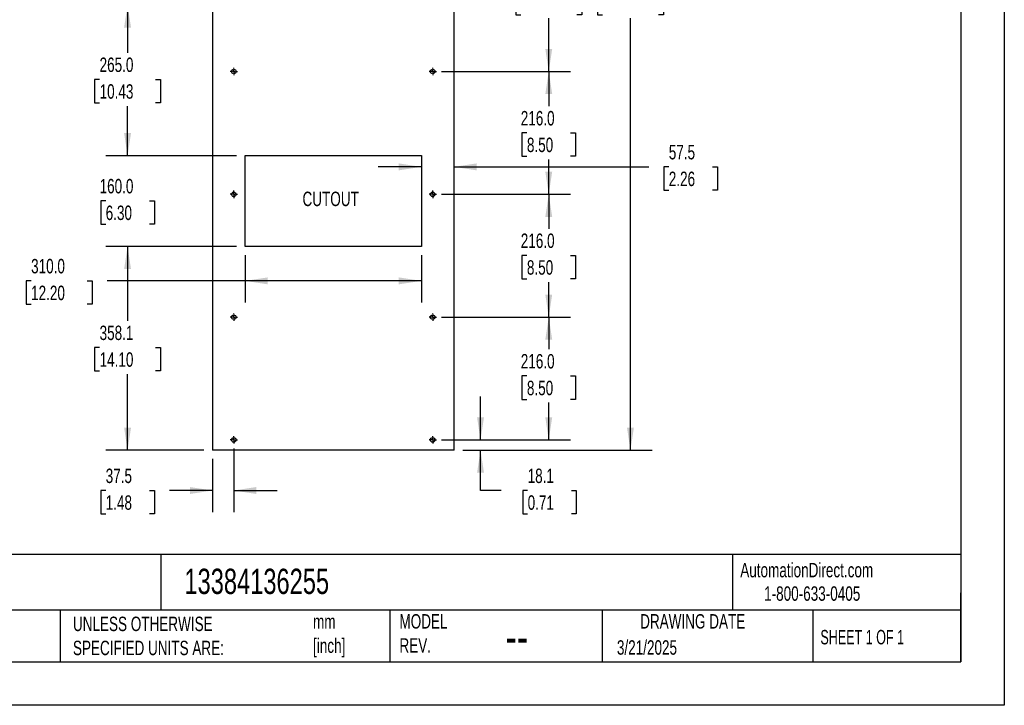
# Model space of a CAD drawing. Header units: millimetres. Extents: x 0 to 3353, y 0 to 2591.
# Tile 15 of 32: x 1621 to 3353, y 0 to 1206. Entities that reach past the tile are written whole.
import ezdxf

# ---------------------------------------------------------------- set-up
doc = ezdxf.new("R2010")
doc.units = ezdxf.units.MM
doc.header["$LTSCALE"] = 12
doc.layers.add('DIMENSIONS', color=140, linetype='Continuous', lineweight=25)
doc.layers.add('TEXT', color=140, linetype='Continuous', lineweight=25)
doc.styles.add('SLDTEXTSTYLE0', font='TXT', dxfattribs={"width": 0.7})
doc.styles.add('SLDTEXTSTYLE1', font='TXT', dxfattribs={"width": 0.65})
doc.dimstyles.new('SLDDIMSTYLE0', dxfattribs={"dimtxt": 25.896094, "dimasz": 39.624, "dimexe": 0, "dimexo": 0.0625, "dimgap": 6.474023, "dimtad": 0, "dimtih": 1, "dimtoh": 1, "dimdec": 1, "dimrnd": 1e-09, "dimzin": 12, "dimdsep": 46, "dimtxsty": 'SLDTEXTSTYLE0', "dimsah": 1, "dimcen": 0.09, "dimadec": 0, "dimazin": 3, "dimtfac": 1, "dimtdec": 1, "dimtmove": 0, "dimatfit": 0, "dimfxl": 0, "dimfrac": 2, "dimtolj": 1, "dimtzin": 12, "dimarcsym": 0})
doc.dimstyles.new('SLDDIMSTYLE1', dxfattribs={"dimtxt": 25.896094, "dimasz": 39.624, "dimexe": 0, "dimexo": 0.0625, "dimgap": 6.474023, "dimtad": 0, "dimtih": 1, "dimtoh": 1, "dimdec": 1, "dimrnd": 1e-09, "dimzin": 4, "dimdsep": 46, "dimtxsty": 'SLDTEXTSTYLE0', "dimsah": 1, "dimcen": 0.09, "dimadec": 0, "dimazin": 1, "dimtfac": 1, "dimtdec": 1, "dimtofl": 0, "dimtmove": 0, "dimatfit": 3, "dimfxl": 0, "dimfrac": 2, "dimtolj": 1, "dimtzin": 12, "dimarcsym": 0})
doc.dimstyles.new('SLDDIMSTYLE2', dxfattribs={"dimtxt": 25.896094, "dimasz": 39.624, "dimexe": 0, "dimexo": 0.0625, "dimgap": 6.474023, "dimtad": 0, "dimtih": 1, "dimtoh": 1, "dimdec": 1, "dimrnd": 1e-09, "dimzin": 12, "dimdsep": 46, "dimtxsty": 'SLDTEXTSTYLE0', "dimsah": 1, "dimcen": 0.09, "dimadec": 0, "dimazin": 3, "dimtfac": 1, "dimtdec": 1, "dimtofl": 0, "dimtmove": 0, "dimatfit": 3, "dimfxl": 0, "dimfrac": 2, "dimtolj": 1, "dimtzin": 12, "dimarcsym": 0})
doc.dimstyles.new('SLDDIMSTYLE3', dxfattribs={"dimtxt": 25.896094, "dimasz": 39.624, "dimexe": 0, "dimexo": 0.0625, "dimgap": 6.474023, "dimtad": 0, "dimtih": 1, "dimtoh": 1, "dimdec": 1, "dimrnd": 1e-09, "dimzin": 4, "dimdsep": 46, "dimtxsty": 'SLDTEXTSTYLE0', "dimsah": 1, "dimcen": 0.09, "dimadec": 0, "dimazin": 1, "dimtfac": 1, "dimtdec": 1, "dimtmove": 0, "dimatfit": 0, "dimfxl": 0, "dimfrac": 2, "dimtolj": 1, "dimtzin": 12, "dimarcsym": 0})

# ---------------------------------------------------------------- blocks, each defined once
blk = doc.blocks.new('SW_CENTERMARKSYMBOL_8')
at = {"color": 7}
for p, q in [((-60, 0), (-78, 0)), ((0, 0), (-30, 0)), ((0, 60), (0, 78)), ((0, 0), (0, 30)), ((0, 0), (0, -30)), ((0, 0), (30, 0)), ((60, 0), (78, 0)), ((0, -60), (0, -78))]:
    blk.add_line(p, q, dxfattribs=at)
blk = doc.blocks.new('SW_CENTERMARKSYMBOL_7')
at = {"color": 7}
for p, q in [((-60, 0), (-78, 0)), ((0, 0), (-30, 0)), ((0, 60), (0, 78)), ((0, 0), (0, 30)), ((0, 0), (0, -30)), ((0, 0), (30, 0)), ((60, 0), (78, 0)), ((0, -60), (0, -78))]:
    blk.add_line(p, q, dxfattribs=at)
blk = doc.blocks.new('SW_CENTERMARKSYMBOL_14')
at = {"color": 7}
for p, q in [((-60, 0), (-78, 0)), ((0, 0), (-30, 0)), ((0, 60), (0, 78)), ((0, 0), (0, 30)), ((0, 0), (0, -30)), ((0, 0), (30, 0)), ((60, 0), (78, 0)), ((0, -60), (0, -78))]:
    blk.add_line(p, q, dxfattribs=at)
blk = doc.blocks.new('SW_CENTERMARKSYMBOL_9')
at = {"color": 7}
for p, q in [((-60, 0), (-78, 0)), ((0, 0), (-30, 0)), ((0, 60), (0, 78)), ((0, 0), (0, 30)), ((0, 0), (0, -30)), ((0, 0), (30, 0)), ((60, 0), (78, 0)), ((0, -60), (0, -78))]:
    blk.add_line(p, q, dxfattribs=at)
blk = doc.blocks.new('SW_CENTERMARKSYMBOL_12')
at = {"color": 7}
for p, q in [((-60, 0), (-78, 0)), ((0, 0), (-30, 0)), ((0, 60), (0, 78)), ((0, 0), (0, 30)), ((0, 0), (0, -30)), ((0, 0), (30, 0)), ((60, 0), (78, 0)), ((0, -60), (0, -78))]:
    blk.add_line(p, q, dxfattribs=at)
blk = doc.blocks.new('SW_CENTERMARKSYMBOL_10')
at = {"color": 7}
for p, q in [((-60, 0), (-78, 0)), ((0, 0), (-30, 0)), ((0, 60), (0, 78)), ((0, 0), (0, 30)), ((0, 0), (0, -30)), ((0, 0), (30, 0)), ((60, 0), (78, 0)), ((0, -60), (0, -78))]:
    blk.add_line(p, q, dxfattribs=at)
blk = doc.blocks.new('SW_CENTERMARKSYMBOL_11')
at = {"color": 7}
for p, q in [((-60, 0), (-78, 0)), ((0, 0), (-30, 0)), ((0, 60), (0, 78)), ((0, 0), (0, 30)), ((0, 0), (0, -30)), ((0, 0), (30, 0)), ((60, 0), (78, 0)), ((0, -60), (0, -78))]:
    blk.add_line(p, q, dxfattribs=at)
blk = doc.blocks.new('SW_CENTERMARKSYMBOL_13')
at = {"color": 7}
for p, q in [((-60, 0), (-78, 0)), ((0, 0), (-30, 0)), ((0, 60), (0, 78)), ((0, 0), (0, 30)), ((0, 0), (0, -30)), ((0, 0), (30, 0)), ((60, 0), (78, 0)), ((0, -60), (0, -78))]:
    blk.add_line(p, q, dxfattribs=at)
blk = doc.blocks.new('_D')
at = {"layer": 'DIMENSIONS'}
for p, q in [((2431.4, 466.7), (2431.4, 542.9)), ((2362.6, 466.7), (2469.5, 466.7)), ((2400.1, 448.6), (2469.5, 448.6)), ((2431.4, 377.8), (2431.4, 448.6)), ((2467.6, 377.8), (2431.4, 377.8)), ((2514.3, 377.8), (2505.6, 377.8)), ((2505.6, 377.8), (2505.6, 336.6)), ((2591.2, 377.8), (2599.9, 377.8)), ((2599.9, 377.8), (2599.9, 336.6)), ((2505.6, 336.6), (2514.3, 336.6)), ((2599.9, 336.6), (2591.2, 336.6))]:
    blk.add_line(p, q, dxfattribs=at)
for points in [[(2431.4, 466.7), (2437.5, 506.4), (2425.3, 506.4)], [(2431.4, 448.6), (2425.3, 409), (2437.5, 409)]]:
    blk.add_solid(points, dxfattribs=at)
at = {"layer": 'DIMENSIONS', "char_height": 25.4, "attachment_point": 1, "style": 'SLDTEXTSTYLE0'}
for s, insert in [('18.1', (2514.3, 416.3)), ('0.71', (2514.3, 369.3))]:
    blk.add_mtext(s, dxfattribs=dict(at, insert=insert))
blk = doc.blocks.new('_D_1')
at = {"layer": 'DIMENSIONS'}
for p, q in [((2362.6, 682.7), (2589.5, 682.7)), ((2551.4, 682.7), (2551.4, 626.2)), ((2513, 579.3), (2504.3, 579.3)), ((2504.3, 579.3), (2504.3, 538.1)), ((2589.9, 579.3), (2598.6, 579.3)), ((2598.6, 579.3), (2598.6, 538.1)), ((2504.3, 538.1), (2513, 538.1)), ((2598.6, 538.1), (2589.9, 538.1)), ((2551.4, 466.7), (2551.4, 532.3)), ((2362.6, 466.7), (2589.5, 466.7))]:
    blk.add_line(p, q, dxfattribs=at)
for points in [[(2551.4, 682.7), (2545.4, 643.1), (2557.5, 643.1)], [(2551.4, 466.7), (2557.5, 506.4), (2545.4, 506.4)]]:
    blk.add_solid(points, dxfattribs=at)
at = {"layer": 'DIMENSIONS', "char_height": 25.4, "attachment_point": 1, "style": 'SLDTEXTSTYLE0'}
for s, insert in [('216.0', (2502.2, 617.8)), ('8.50', (2513, 570.8))]:
    blk.add_mtext(s, dxfattribs=dict(at, insert=insert))
blk = doc.blocks.new('_D_2')
at = {"layer": 'DIMENSIONS'}
for p, q in [((2362.6, 898.7), (2589.5, 898.7)), ((2551.4, 898.7), (2551.4, 838.2)), ((2513, 791.3), (2504.3, 791.3)), ((2504.3, 791.3), (2504.3, 750.1)), ((2589.9, 791.3), (2598.6, 791.3)), ((2598.6, 791.3), (2598.6, 750.1)), ((2504.3, 750.1), (2513, 750.1)), ((2598.6, 750.1), (2589.9, 750.1)), ((2551.4, 682.7), (2551.4, 744.3)), ((2362.6, 682.7), (2589.5, 682.7))]:
    blk.add_line(p, q, dxfattribs=at)
for points in [[(2551.4, 898.7), (2545.4, 859.1), (2557.5, 859.1)], [(2551.4, 682.7), (2557.5, 722.4), (2545.4, 722.4)]]:
    blk.add_solid(points, dxfattribs=at)
at = {"layer": 'DIMENSIONS', "char_height": 25.4, "attachment_point": 1, "style": 'SLDTEXTSTYLE0'}
for s, insert in [('216.0', (2502.2, 829.8)), ('8.50', (2513, 782.8))]:
    blk.add_mtext(s, dxfattribs=dict(at, insert=insert))
blk = doc.blocks.new('_D_3')
at = {"layer": 'DIMENSIONS'}
for p, q in [((2362.6, 1114.7), (2589.5, 1114.7)), ((2551.4, 1114.7), (2551.4, 1053.8)), ((2513, 1006.8), (2504.3, 1006.8)), ((2504.3, 1006.8), (2504.3, 965.6)), ((2589.9, 1006.8), (2598.6, 1006.8)), ((2598.6, 1006.8), (2598.6, 965.6)), ((2504.3, 965.6), (2513, 965.6)), ((2551.4, 898.7), (2551.4, 959.8)), ((2598.6, 965.6), (2589.9, 965.6)), ((2362.6, 898.7), (2589.5, 898.7))]:
    blk.add_line(p, q, dxfattribs=at)
for points in [[(2551.4, 1114.7), (2545.4, 1075.1), (2557.5, 1075.1)], [(2551.4, 898.7), (2557.5, 938.4), (2545.4, 938.4)]]:
    blk.add_solid(points, dxfattribs=at)
at = {"layer": 'DIMENSIONS', "char_height": 25.4, "attachment_point": 1, "style": 'SLDTEXTSTYLE0'}
for s, insert in [('216.0', (2502.2, 1045.3)), ('8.50', (2513, 998.4))]:
    blk.add_mtext(s, dxfattribs=dict(at, insert=insert))
blk = doc.blocks.new('_D_4')
at = {"layer": 'DIMENSIONS'}
for p, q in [((2362.6, 1394.7), (2589.5, 1394.7)), ((2551.4, 1394.7), (2551.4, 1302.2)), ((2502.2, 1255.2), (2493.5, 1255.2)), ((2493.5, 1255.2), (2493.5, 1214.1)), ((2600.7, 1255.2), (2609.4, 1255.2)), ((2609.4, 1255.2), (2609.4, 1214.1)), ((2493.5, 1214.1), (2502.2, 1214.1)), ((2609.4, 1214.1), (2600.7, 1214.1)), ((2551.4, 1114.7), (2551.4, 1208.3)), ((2362.6, 1114.7), (2589.5, 1114.7))]:
    blk.add_line(p, q, dxfattribs=at)
for points in [[(2551.4, 1394.7), (2545.4, 1355.1), (2557.5, 1355.1)], [(2551.4, 1114.7), (2557.5, 1154.4), (2545.4, 1154.4)]]:
    blk.add_solid(points, dxfattribs=at)
at = {"layer": 'DIMENSIONS', "char_height": 25.4, "attachment_point": 1, "style": 'SLDTEXTSTYLE0'}
for s, insert in [('280.0', (2502.2, 1293.8)), ('11.02', (2502.2, 1246.8))]:
    blk.add_mtext(s, dxfattribs=dict(at, insert=insert))
blk = doc.blocks.new('_D_10')
at = {"layer": 'DIMENSIONS'}
for p, q in [((2400.1, 1888.6), (2733.2, 1888.6)), ((2695.1, 1888.6), (2695.1, 1302.2)), ((2645.9, 1255.2), (2637.2, 1255.2)), ((2637.2, 1255.2), (2637.2, 1214.1)), ((2744.4, 1255.2), (2753.1, 1255.2)), ((2753.1, 1255.2), (2753.1, 1214.1)), ((2637.2, 1214.1), (2645.9, 1214.1)), ((2753.1, 1214.1), (2744.4, 1214.1)), ((2695.1, 448.6), (2695.1, 1208.3)), ((2400.1, 448.6), (2733.2, 448.6))]:
    blk.add_line(p, q, dxfattribs=at)
for points in [[(2695.1, 1888.6), (2689.1, 1849), (2701.2, 1849)], [(2695.1, 448.6), (2701.2, 488.3), (2689.1, 488.3)]]:
    blk.add_solid(points, dxfattribs=at)
at = {"layer": 'DIMENSIONS', "char_height": 25.4, "attachment_point": 1, "style": 'SLDTEXTSTYLE0'}
for s, insert in [('1440.0', (2635.1, 1293.8)), ('56.69', (2645.9, 1246.8))]:
    blk.add_mtext(s, dxfattribs=dict(at, insert=insert))
blk = doc.blocks.new('_D_11')
at = {"layer": 'DIMENSIONS'}
for p, q in [((2327.3, 947), (2251.1, 947)), ((2384.8, 947), (2727.5, 947)), ((2762.6, 947), (2753.9, 947)), ((2753.9, 947), (2753.9, 905.9)), ((2839.6, 947), (2848.3, 947)), ((2848.3, 947), (2848.3, 905.9)), ((2753.9, 905.9), (2762.6, 905.9)), ((2848.3, 905.9), (2839.6, 905.9))]:
    blk.add_line(p, q, dxfattribs=at)
for points in [[(2327.3, 947), (2287.7, 953.1), (2287.7, 940.9)], [(2384.8, 947), (2424.4, 940.9), (2424.4, 953.1)]]:
    blk.add_solid(points, dxfattribs=at)
at = {"layer": 'DIMENSIONS', "char_height": 25.4, "attachment_point": 1, "style": 'SLDTEXTSTYLE0'}
for s, insert in [('57.5', (2762.6, 985.6)), ('2.26', (2762.6, 938.6))]:
    blk.add_mtext(s, dxfattribs=dict(at, insert=insert))
blk = doc.blocks.new('_D_12')
at = {"layer": 'DIMENSIONS'}
for p, q in [((1997.3, 451.5), (1997.3, 339.7)), ((1959.8, 433.4), (1959.8, 339.7)), ((1772, 377.8), (1763.3, 377.8)), ((1763.3, 377.8), (1763.3, 336.6)), ((1849, 377.8), (1857.7, 377.8)), ((1857.7, 377.8), (1857.7, 336.6)), ((1959.8, 377.8), (1884.1, 377.8)), ((1997.3, 377.8), (2073.5, 377.8)), ((1763.3, 336.6), (1772, 336.6)), ((1857.7, 336.6), (1849, 336.6))]:
    blk.add_line(p, q, dxfattribs=at)
for points in [[(1959.8, 377.8), (1920.2, 383.9), (1920.2, 371.7)], [(1997.3, 377.8), (2036.9, 371.7), (2036.9, 383.9)]]:
    blk.add_solid(points, dxfattribs=at)
at = {"layer": 'DIMENSIONS', "char_height": 25.4, "attachment_point": 1, "style": 'SLDTEXTSTYLE0'}
for s, insert in [('37.5', (1772, 416.3)), ('1.48', (1772, 369.3))]:
    blk.add_mtext(s, dxfattribs=dict(at, insert=insert))
blk = doc.blocks.new('_D_13')
at = {"layer": 'DIMENSIONS'}
for p, q in [((2002.1, 806.7), (1772.4, 806.7)), ((1810.5, 806.7), (1810.5, 676.2)), ((1761.3, 629.2), (1752.6, 629.2)), ((1752.6, 629.2), (1752.6, 588.1)), ((1859.7, 629.2), (1868.4, 629.2)), ((1868.4, 629.2), (1868.4, 588.1)), ((1752.6, 588.1), (1761.3, 588.1)), ((1810.5, 448.6), (1810.5, 582.3)), ((1868.4, 588.1), (1859.7, 588.1)), ((1944.6, 448.6), (1772.4, 448.6))]:
    blk.add_line(p, q, dxfattribs=at)
for points in [[(1810.5, 806.7), (1804.4, 767.1), (1816.6, 767.1)], [(1810.5, 448.6), (1816.6, 488.3), (1804.4, 488.3)]]:
    blk.add_solid(points, dxfattribs=at)
at = {"layer": 'DIMENSIONS', "char_height": 25.4, "attachment_point": 1, "style": 'SLDTEXTSTYLE0'}
for s, insert in [('358.1', (1761.3, 667.8)), ('14.10', (1761.3, 620.8))]:
    blk.add_mtext(s, dxfattribs=dict(at, insert=insert))
blk = doc.blocks.new('_D_14')
at = {"layer": 'DIMENSIONS'}
for p, q in [((1810.5, 966.7), (1810.5, 1042.9)), ((2002.1, 966.7), (1772.4, 966.7)), ((1772, 887.3), (1763.3, 887.3)), ((1763.3, 887.3), (1763.3, 846.1)), ((1849, 887.3), (1857.7, 887.3)), ((1857.7, 887.3), (1857.7, 846.1)), ((1763.3, 846.1), (1772, 846.1)), ((1857.7, 846.1), (1849, 846.1)), ((2002.1, 806.7), (1772.4, 806.7)), ((1810.5, 806.7), (1810.5, 730.5))]:
    blk.add_line(p, q, dxfattribs=at)
for points in [[(1810.5, 966.7), (1816.6, 1006.4), (1804.4, 1006.4)], [(1810.5, 806.7), (1804.4, 767.1), (1816.6, 767.1)]]:
    blk.add_solid(points, dxfattribs=at)
at = {"layer": 'DIMENSIONS', "char_height": 25.4, "attachment_point": 1, "style": 'SLDTEXTSTYLE0'}
for s, insert in [('160.0', (1761.3, 925.8)), ('6.30', (1772, 878.9))]:
    blk.add_mtext(s, dxfattribs=dict(at, insert=insert))
blk = doc.blocks.new('_D_15')
at = {"layer": 'DIMENSIONS'}
for p, q in [((1994.6, 1231.7), (1772.4, 1231.7)), ((1810.5, 1231.7), (1810.5, 1147.7)), ((1761.3, 1100.7), (1752.6, 1100.7)), ((1752.6, 1100.7), (1752.6, 1059.6)), ((1859.7, 1100.7), (1868.4, 1100.7)), ((1868.4, 1100.7), (1868.4, 1059.6)), ((1752.6, 1059.6), (1761.3, 1059.6)), ((1868.4, 1059.6), (1859.7, 1059.6)), ((1810.5, 966.7), (1810.5, 1053.8)), ((2002.1, 966.7), (1772.4, 966.7))]:
    blk.add_line(p, q, dxfattribs=at)
for points in [[(1810.5, 1231.7), (1804.4, 1192.1), (1816.6, 1192.1)], [(1810.5, 966.7), (1816.6, 1006.4), (1804.4, 1006.4)]]:
    blk.add_solid(points, dxfattribs=at)
at = {"layer": 'DIMENSIONS', "char_height": 25.4, "attachment_point": 1, "style": 'SLDTEXTSTYLE0'}
for s, insert in [('265.0', (1761.3, 1139.3)), ('10.43', (1761.3, 1092.3))]:
    blk.add_mtext(s, dxfattribs=dict(at, insert=insert))
blk = doc.blocks.new('_D_18')
at = {"layer": 'DIMENSIONS'}
for p, q in [((2017.3, 791.5), (2017.3, 708.4)), ((2327.3, 791.5), (2327.3, 708.4)), ((1640.8, 746.5), (1632.2, 746.5)), ((1632.2, 746.5), (1632.2, 705.4)), ((1739.3, 746.5), (1748, 746.5)), ((1748, 746.5), (1748, 705.4)), ((2017.3, 746.5), (1774.4, 746.5)), ((2327.3, 746.5), (2017.3, 746.5)), ((1632.2, 705.4), (1640.8, 705.4)), ((1748, 705.4), (1739.3, 705.4))]:
    blk.add_line(p, q, dxfattribs=at)
for points in [[(2017.3, 746.5), (2056.9, 740.4), (2056.9, 752.6)], [(2327.3, 746.5), (2287.7, 752.6), (2287.7, 740.4)]]:
    blk.add_solid(points, dxfattribs=at)
at = {"layer": 'DIMENSIONS', "char_height": 25.4, "attachment_point": 1, "style": 'SLDTEXTSTYLE0'}
for s, insert in [('310.0', (1640.8, 785.1)), ('12.20', (1640.8, 738.1))]:
    blk.add_mtext(s, dxfattribs=dict(at, insert=insert))

msp = doc.modelspace()

# ---------------------------------------------------------------- linework, layer by layer
at = {"color": 7, "linetype": 'Continuous'}
for p, q in [((3352.83, 2590.83), (3352.83, 0.03)), ((3352.83, 0.03), (0.03, 0.03))]:
    msp.add_line(p, q, dxfattribs=at)
at = {"color": 7, "linetype": 'Continuous', "lineweight": 25}
for p, q in [((1959.82, 1888.63), (1959.82, 448.63)), ((2384.82, 448.63), (2384.82, 1888.63)), ((2017.32, 966.74), (2327.32, 966.74)), ((2017.32, 806.74), (2017.32, 966.74)), ((2327.32, 966.74), (2327.32, 806.74)), ((2327.32, 806.74), (2017.32, 806.74)), ((2384.82, 448.63), (1959.82, 448.63))]:
    msp.add_line(p, q, dxfattribs=at)
for centre in [(1997.32, 1114.74), (2347.32, 1114.74), (1997.32, 898.74), (2347.32, 898.74), (1997.32, 682.74), (2347.32, 682.74), (1997.32, 466.74), (2347.32, 466.74)]:
    msp.add_circle(centre, 4, dxfattribs=at)
at = {"layer": 'TEXT'}
for p, q in [((3276.6, 2514.6), (3276.6, 76.2)), ((3276.6, 265.51), (76.2, 265.51)), ((1869.11, 265.51), (1869.11, 167.64)), ((2874.9, 265.51), (2874.9, 167.64)), ((3276.6, 76.2), (3276.6, 198.12)), ((3276.6, 167.64), (76.2, 167.64)), ((1691.97, 167.64), (1691.97, 76.2)), ((2271.61, 167.64), (2271.61, 76.2)), ((2645.59, 167.64), (2645.59, 76.2)), ((3016.18, 167.64), (3016.18, 76.2)), ((76.2, 76.2), (3276.6, 76.2))]:
    msp.add_line(p, q, dxfattribs=at)

# ---------------------------------------------------------------- block references
at = {"color": 7, "linetype": 'Continuous', "xscale": 0.08333333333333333, "yscale": 0.08333333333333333, "zscale": 0.08333333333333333, "rotation": 270}
for name, p in [('SW_CENTERMARKSYMBOL_8', (1997.32, 1114.74)), ('SW_CENTERMARKSYMBOL_7', (2347.32, 1114.74)), ('SW_CENTERMARKSYMBOL_9', (1997.32, 898.74)), ('SW_CENTERMARKSYMBOL_10', (2347.32, 898.74)), ('SW_CENTERMARKSYMBOL_12', (1997.32, 682.74)), ('SW_CENTERMARKSYMBOL_11', (2347.32, 682.74)), ('SW_CENTERMARKSYMBOL_13', (1997.32, 466.74)), ('SW_CENTERMARKSYMBOL_14', (2347.32, 466.74))]:
    msp.add_blockref(name, p, dxfattribs=at)

# ---------------------------------------------------------------- texts
at = {"color": 179, "linetype": 'Continuous', "lineweight": 18, "char_height": 25.4, "attachment_point": 1, "style": 'SLDTEXTSTYLE0'}
for s, insert in [('AutomationDirect.com', (2888.34, 250.52)), ('1-800-633-0405', (2930.3, 209.24))]:
    msp.add_mtext(s, dxfattribs=dict(at, insert=insert))
at = {"layer": 'DIMENSIONS', "insert": (2167.77, 903.38), "char_height": 25.4, "attachment_point": 2, "style": 'SLDTEXTSTYLE0'}
msp.add_mtext('CUTOUT', dxfattribs=at)
at = {"layer": 'TEXT'}
for s, insert, char_height, attachment_point, style in [('13384136255', (1910.49, 240.28), 44.45, 1, 'SLDTEXTSTYLE0'), ('UNLESS OTHERWISE ^JSPECIFIED UNITS ARE:', (1714.43, 155.96), 25.4, 1, 'SLDTEXTSTYLE0'), ('MODEL ^JREV.', (2288.8, 160.37), 25.4, 1, 'SLDTEXTSTYLE0'), ('DRAWING DATE', (2804.7, 160.37), 25.4, 2, 'SLDTEXTSTYLE0'), ('mm^J[inch]', (2136.77, 159.95), 25.4, 1, 'SLDTEXTSTYLE0'), ('SHEET 1 OF 1', (3029.3, 132.62), 25.4, 1, 'SLDTEXTSTYLE1'), ('--', (2475.58, 152.81), 63.5, 1, 'SLDTEXTSTYLE0'), ('3/21/2025', (2671.35, 114.44), 25.4, 1, 'SLDTEXTSTYLE0')]:
    msp.add_mtext(s, dxfattribs=dict(at, insert=insert, char_height=char_height, attachment_point=attachment_point, style=style))

# ---------------------------------------------------------------- dimensions: what is measured, and where the dimension line sits
at = {"layer": 'DIMENSIONS'}
for base, p1, p2, dimstyle, picture, middle in [((2695.15, 1888.63), (2384.82, 448.63), (2384.82, 1888.63), 'SLDDIMSTYLE1', '_D_10', (2695.15, 1255.23)), ((2551.45, 1394.74), (2347.32, 1114.74), (2347.32, 1394.74), 'SLDDIMSTYLE1', '_D_4', (2551.45, 1255.23)), ((1810.5, 1231.74), (2017.32, 966.74), (2009.82, 1231.74), 'SLDDIMSTYLE1', '_D_15', (1810.5, 1100.74)), ((2551.45, 1114.74), (2347.32, 898.74), (2347.32, 1114.74), 'SLDDIMSTYLE1', '_D_3', (2551.45, 1006.8)), ((1810.5, 966.74), (2017.32, 806.74), (2017.32, 966.74), 'SLDDIMSTYLE3', '_D_14', (1810.5, 887.29)), ((2551.45, 898.74), (2347.32, 682.74), (2347.32, 898.74), 'SLDDIMSTYLE1', '_D_2', (2551.45, 791.26)), ((1810.5, 806.74), (1959.82, 448.63), (2017.32, 806.74), 'SLDDIMSTYLE2', '_D_13', (1810.5, 629.22)), ((2551.45, 682.74), (2347.32, 466.74), (2347.32, 682.74), 'SLDDIMSTYLE1', '_D_1', (2551.45, 579.25)), ((2431.4, 448.63), (2347.32, 466.74), (2384.82, 448.63), 'SLDDIMSTYLE0', '_D', (2431.4, 377.76))]:
    dim = msp.add_linear_dim(base=base, p1=p1, p2=p2, angle=90, dimstyle=dimstyle, dxfattribs=at)
    dim.commit()
    dim.dimension.update_dxf_attribs({"geometry": picture, "text_midpoint": middle, "dimtype": 160})
for base, p1, p2, dimstyle, picture, middle in [((2384.82, 947.04), (2327.32, 966.74), (2384.82, 448.63), 'SLDDIMSTYLE0', '_D_11', (2801.1, 947.04)), ((2017.32, 746.53), (2327.32, 806.74), (2017.32, 806.74), 'SLDDIMSTYLE1', '_D_18', (1690.1, 746.53)), ((1959.82, 377.76), (1997.32, 466.74), (1959.82, 448.63), 'SLDDIMSTYLE0', '_D_12', (1810.5, 377.76))]:
    dim = msp.add_linear_dim(base=base, p1=p1, p2=p2, dimstyle=dimstyle, dxfattribs=at)
    dim.commit()
    dim.dimension.update_dxf_attribs({"geometry": picture, "text_midpoint": middle, "dimtype": 160})

doc.saveas('drawing.dxf')
